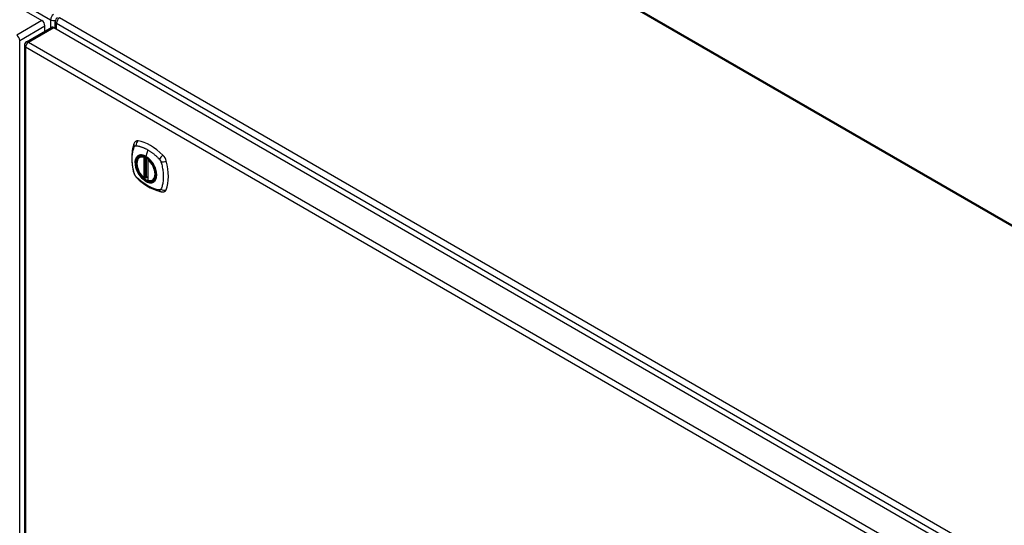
# Model space of a CAD drawing. Header units: inches. Extents: x 480.8 to 565, y 188.3 to 262.2.
# Tile 7 of 9: x 518.9 to 542, y 223.3 to 235.1. Entities that reach past the tile are written whole.
import ezdxf

# ---------------------------------------------------------------- set-up
doc = ezdxf.new("R2010")
doc.units = ezdxf.units.IN
doc.header["$MEASUREMENT"] = 0
doc.layers.add('Visible Edges(ANSI)', color=7, linetype='Continuous', lineweight=25)
doc.layers.add('Visible Tangent Edges(ANSI)', color=7, linetype='Continuous', lineweight=25)

msp = doc.modelspace()

# ---------------------------------------------------------------- linework, layer by layer
at = {"layer": 'Visible Edges(ANSI)'}
for p, q in [((481.527, 256.982), (519.431, 235.098)), ((526.823, 239.165), (563.873, 217.774)), ((519.071, 234.601), (519.661, 234.942)), ((519.501, 234.849), (519.501, 234.977)), ((519.711, 234.937), (557.615, 213.053)), ((519.743, 234.918), (519.743, 235.078)), ((519.021, 234.515), (519.021, 210.249)), ((521.72, 231.906), (521.731, 231.912)), ((521.915, 231.845), (521.915, 231.367)), ((521.846, 231.423), (521.832, 231.415)), ((521.861, 231.421), (521.859, 231.422)), ((521.915, 231.443), (521.874, 231.42)), ((522.033, 231.364), (522.044, 231.37))]:
    msp.add_line(p, q, dxfattribs=at)
at = {"layer": 'Visible Edges(ANSI)', "flags": 128}
for points in [[(521.587, 232.216), (521.579, 232.195), (521.572, 232.175), (521.567, 232.156), (521.562, 232.138), (521.558, 232.119), (521.554, 232.1), (521.547, 232.06), (521.541, 232.019), (521.537, 231.977), (521.535, 231.935), (521.534, 231.892), (521.535, 231.849), (521.537, 231.805), (521.541, 231.76), (521.546, 231.715), (521.553, 231.67), (521.561, 231.625), (521.571, 231.579), (521.577, 231.556), (521.58, 231.544), (521.583, 231.53)], [(521.625, 232.272), (521.612, 232.259), (521.601, 232.244), (521.593, 232.23), (521.587, 232.216)], [(521.819, 231.416), (521.805, 231.429), (521.791, 231.442), (521.778, 231.457), (521.765, 231.472), (521.753, 231.487), (521.741, 231.504), (521.729, 231.52), (521.719, 231.538), (521.709, 231.556), (521.699, 231.574), (521.691, 231.592), (521.683, 231.61), (521.676, 231.629), (521.67, 231.648), (521.664, 231.666), (521.66, 231.685), (521.657, 231.703), (521.654, 231.721), (521.653, 231.739), (521.652, 231.756), (521.652, 231.773), (521.654, 231.789), (521.656, 231.805), (521.659, 231.82), (521.664, 231.834), (521.669, 231.847), (521.675, 231.86), (521.682, 231.871), (521.69, 231.882), (521.7, 231.891), (521.709, 231.899), (521.72, 231.906)], [(521.973, 231.826), (521.992, 231.804), (522.009, 231.781), (522.026, 231.756), (522.042, 231.73), (522.056, 231.704), (522.069, 231.678), (522.08, 231.65), (522.09, 231.623)], [(521.583, 231.53), (521.588, 231.517), (521.593, 231.504), (521.599, 231.491), (521.605, 231.479), (521.613, 231.467), (521.621, 231.455), (521.629, 231.444), (521.639, 231.434)], [(521.639, 231.434), (521.649, 231.424), (521.658, 231.415), (521.676, 231.398), (521.71, 231.368), (521.745, 231.338), (521.781, 231.309), (521.817, 231.282), (521.854, 231.256), (521.891, 231.232), (521.928, 231.21), (521.966, 231.189), (522.003, 231.17), (522.041, 231.153), (522.079, 231.137), (522.118, 231.124), (522.156, 231.112), (522.194, 231.102), (522.213, 231.098), (522.223, 231.096), (522.234, 231.094)], [(521.859, 231.422), (521.857, 231.424), (521.853, 231.425), (521.849, 231.424), (521.846, 231.423)], [(522.033, 231.364), (522.021, 231.358), (522.009, 231.354), (521.996, 231.351), (521.982, 231.349), (521.968, 231.349), (521.953, 231.35), (521.938, 231.352), (521.924, 231.356)], [(522.234, 231.094), (522.25, 231.092), (522.266, 231.092), (522.284, 231.094), (522.302, 231.099)]]:
    msp.add_lwpolyline(points, dxfattribs=at)
at = {"layer": 'Visible Edges(ANSI)'}
for centre, radius, start, end in [((519.842, 235.078), 0.099, 120, 180), ((519.12, 234.515), 0.099, 120, 180), ((521.927, 231.845), 0.0118, 137.3656, 180), ((521.827, 231.425), 0.0118, 229.389, 300), ((521.868, 231.43), 0.0118, 232.1717, 300), ((521.927, 231.367), 0.0118, 180, 253.4446)]:
    msp.add_arc(centre, radius, start, end, dxfattribs=at)
for centre, major_axis, start_param, end_param in [((519.431, 235.017), (-0.0495, 0.0857), 3.926991, 5.497787), ((519.711, 234.856), (-0.0495, 0.0857), 5.497787, 6.283185), ((521.724, 232.126), (-0.089, 0.153), 5.825423, 6.408181), ((521.974, 231.129), (-0.64, 1.108), 5.170151, 5.825423), ((521.87, 231.631), (0.157, -0.273), 2.363977, 7.060801), ((522.225, 231.837), (0.089, -0.153), 1.113034, 2.028558), ((521.487, 231.973), (-0.64, 1.108), 3.599355, 4.254627), ((522.225, 231.257), (0.089, -0.153), 6.158189, 6.740947)]:
    msp.add_ellipse(centre, major_axis=major_axis, ratio=0.57735, start_param=start_param, end_param=end_param, dxfattribs=at)
msp.add_ellipse((521.866, 231.629), major_axis=(-0.16, 0.277), ratio=0.57735, dxfattribs=at)
at = {"layer": 'Visible Tangent Edges(ANSI)'}
for p, q in [((481.588, 257.083), (519.632, 235.118)), ((563.873, 217.741), (526.773, 239.16)), ((557.886, 213.194), (519.842, 235.159)), ((519.431, 235.098), (518.841, 234.757)), ((518.911, 234.636), (519.501, 234.977)), ((519.12, 234.596), (519.711, 234.937)), ((519.632, 235.118), (519.632, 234.925)), ((519.772, 235.038), (557.816, 213.073)), ((519.772, 234.901), (519.772, 235.038)), ((518.911, 210.37), (518.911, 234.636)), ((556.955, 212.591), (519.05, 234.475)), ((519.05, 234.475), (519.05, 210.208)), ((519.12, 234.596), (557.025, 212.712)), ((521.909, 232.076), (521.865, 231.92)), ((521.818, 231.899), (521.818, 231.421)), ((521.835, 231.899), (521.842, 231.903)), ((521.835, 231.421), (521.835, 231.899)), ((521.846, 231.901), (521.846, 231.427)), ((521.861, 231.428), (521.861, 231.893)), ((521.877, 231.425), (521.877, 231.884)), ((521.919, 231.363), (521.919, 231.841)), ((521.846, 231.427), (521.835, 231.421)), ((521.915, 231.447), (521.877, 231.425))]:
    msp.add_line(p, q, dxfattribs=at)
at = {"layer": 'Visible Tangent Edges(ANSI)', "flags": 128}
for points in [[(521.597, 231.516), (521.587, 231.549), (521.58, 231.578), (521.573, 231.608), (521.567, 231.638), (521.562, 231.667), (521.557, 231.696), (521.553, 231.725), (521.55, 231.754), (521.547, 231.782), (521.545, 231.81), (521.544, 231.838), (521.544, 231.865), (521.544, 231.892), (521.545, 231.918), (521.547, 231.943), (521.55, 231.969), (521.553, 231.993), (521.557, 232.017), (521.562, 232.041), (521.567, 232.064), (521.573, 232.086), (521.58, 232.108), (521.587, 232.129), (521.597, 232.15)], [(521.597, 232.15), (521.597, 232.151), (521.598, 232.152), (521.598, 232.153), (521.599, 232.154), (521.599, 232.154), (521.6, 232.155), (521.6, 232.156), (521.601, 232.157), (521.602, 232.158), (521.602, 232.158), (521.603, 232.159), (521.604, 232.16), (521.604, 232.16), (521.605, 232.161), (521.605, 232.162), (521.606, 232.162), (521.607, 232.163), (521.608, 232.163), (521.608, 232.164), (521.609, 232.164), (521.61, 232.165), (521.61, 232.165), (521.611, 232.166), (521.612, 232.166)], [(521.612, 232.166), (521.613, 232.167), (521.614, 232.167), (521.614, 232.168), (521.615, 232.168), (521.616, 232.168), (521.617, 232.169), (521.618, 232.169), (521.618, 232.169), (521.619, 232.17), (521.62, 232.17), (521.621, 232.17), (521.622, 232.17), (521.623, 232.17), (521.624, 232.171), (521.625, 232.171), (521.626, 232.171), (521.626, 232.171), (521.627, 232.171), (521.628, 232.171), (521.629, 232.171), (521.63, 232.171), (521.631, 232.171), (521.632, 232.171), (521.633, 232.171)], [(521.633, 232.171), (521.646, 232.171), (521.657, 232.169), (521.668, 232.167), (521.679, 232.165), (521.69, 232.162), (521.701, 232.16), (521.713, 232.157), (521.724, 232.154), (521.735, 232.151), (521.747, 232.148), (521.758, 232.144), (521.77, 232.14), (521.781, 232.136), (521.793, 232.132), (521.804, 232.127), (521.816, 232.122), (521.827, 232.117), (521.839, 232.112), (521.851, 232.107), (521.862, 232.101), (521.874, 232.095), (521.886, 232.089), (521.897, 232.082), (521.909, 232.076)], [(521.671, 231.926), (521.662, 231.918), (521.654, 231.909), (521.646, 231.899), (521.639, 231.889), (521.633, 231.877), (521.628, 231.864), (521.623, 231.851), (521.619, 231.837), (521.617, 231.822), (521.614, 231.807), (521.613, 231.791), (521.613, 231.774), (521.613, 231.757), (521.614, 231.74), (521.617, 231.722), (521.619, 231.704), (521.623, 231.685), (521.628, 231.667), (521.633, 231.648), (521.639, 231.629), (521.646, 231.61), (521.654, 231.592), (521.662, 231.573), (521.671, 231.555)], [(522.09, 231.623), (522.108, 231.555), (522.115, 231.49), (522.11, 231.431), (522.093, 231.381), (522.067, 231.343), (522.031, 231.318), (521.988, 231.308), (521.938, 231.312), (521.886, 231.331), (521.832, 231.363), (521.78, 231.408), (521.732, 231.463), (521.69, 231.525), (521.657, 231.592), (521.633, 231.661), (521.619, 231.729), (521.617, 231.792), (521.626, 231.847), (521.647, 231.892), (521.677, 231.926), (521.716, 231.945), (521.762, 231.95), (521.812, 231.941), (521.866, 231.916)], [(521.704, 231.946), (521.702, 231.945), (521.701, 231.944), (521.699, 231.944), (521.698, 231.943), (521.696, 231.943), (521.695, 231.942), (521.694, 231.941), (521.692, 231.94), (521.691, 231.94), (521.689, 231.939), (521.688, 231.938), (521.687, 231.937), (521.685, 231.937), (521.684, 231.936), (521.682, 231.935), (521.681, 231.934), (521.68, 231.933), (521.678, 231.932), (521.677, 231.931), (521.676, 231.93), (521.674, 231.929), (521.673, 231.928), (521.672, 231.927), (521.671, 231.926)], [(521.865, 231.92), (521.858, 231.924), (521.851, 231.928), (521.843, 231.932), (521.836, 231.935), (521.829, 231.938), (521.822, 231.941), (521.814, 231.943), (521.807, 231.946), (521.8, 231.948), (521.793, 231.949), (521.786, 231.951), (521.779, 231.952), (521.773, 231.953), (521.766, 231.954), (521.759, 231.954), (521.753, 231.954), (521.746, 231.954), (521.74, 231.954), (521.734, 231.953), (521.727, 231.952), (521.721, 231.951), (521.715, 231.949), (521.71, 231.948), (521.704, 231.946)], [(522.026, 231.76), (522.02, 231.768), (522.014, 231.777), (522.008, 231.785), (522.002, 231.793), (521.996, 231.801), (521.99, 231.809), (521.984, 231.817), (521.977, 231.825), (521.971, 231.832), (521.964, 231.839), (521.957, 231.846), (521.951, 231.853), (521.944, 231.86), (521.937, 231.867), (521.93, 231.873), (521.923, 231.879), (521.916, 231.885), (521.908, 231.891), (521.901, 231.896), (521.894, 231.901), (521.887, 231.906), (521.88, 231.911), (521.872, 231.916), (521.865, 231.92)], [(521.866, 231.916), (521.87, 231.914), (521.875, 231.911), (521.879, 231.908), (521.884, 231.905), (521.889, 231.902), (521.893, 231.899), (521.898, 231.895), (521.902, 231.892), (521.907, 231.889), (521.912, 231.885), (521.916, 231.881), (521.921, 231.878), (521.925, 231.874), (521.93, 231.87), (521.934, 231.866), (521.938, 231.862), (521.943, 231.858), (521.947, 231.853), (521.952, 231.849), (521.956, 231.845), (521.96, 231.84), (521.964, 231.836), (521.969, 231.831), (521.973, 231.826)], [(521.909, 232.076), (521.921, 232.069), (521.932, 232.062), (521.944, 232.055), (521.956, 232.047), (521.967, 232.039), (521.979, 232.031), (521.99, 232.023), (522.002, 232.015), (522.013, 232.006), (522.025, 231.998), (522.036, 231.989), (522.048, 231.979), (522.059, 231.97), (522.07, 231.961), (522.082, 231.951), (522.093, 231.941), (522.104, 231.931), (522.115, 231.921), (522.126, 231.911), (522.137, 231.9), (522.148, 231.89), (522.159, 231.879), (522.17, 231.868), (522.183, 231.854)], [(522.059, 231.702), (522.058, 231.705), (522.056, 231.707), (522.055, 231.71), (522.054, 231.712), (522.053, 231.714), (522.051, 231.717), (522.05, 231.719), (522.049, 231.722), (522.047, 231.724), (522.046, 231.727), (522.045, 231.729), (522.043, 231.731), (522.042, 231.734), (522.04, 231.736), (522.039, 231.739), (522.038, 231.741), (522.036, 231.743), (522.035, 231.746), (522.033, 231.748), (522.032, 231.75), (522.03, 231.753), (522.029, 231.755), (522.027, 231.758), (522.026, 231.76)], [(522.059, 231.331), (522.068, 231.339), (522.076, 231.348), (522.084, 231.358), (522.091, 231.369), (522.097, 231.38), (522.102, 231.393), (522.107, 231.406), (522.111, 231.42), (522.114, 231.435), (522.116, 231.45), (522.117, 231.466), (522.117, 231.483), (522.117, 231.5), (522.116, 231.518), (522.114, 231.535), (522.111, 231.554), (522.107, 231.572), (522.102, 231.591), (522.097, 231.609), (522.091, 231.628), (522.084, 231.647), (522.076, 231.665), (522.068, 231.684), (522.059, 231.702)], [(522.183, 231.854), (522.185, 231.852), (522.187, 231.849), (522.189, 231.847), (522.19, 231.845), (522.192, 231.842), (522.194, 231.84), (522.196, 231.837), (522.198, 231.835), (522.199, 231.832), (522.201, 231.83), (522.203, 231.827), (522.204, 231.825), (522.206, 231.822), (522.207, 231.819), (522.209, 231.816), (522.21, 231.814), (522.211, 231.811), (522.213, 231.808), (522.214, 231.805), (522.215, 231.802), (522.216, 231.8), (522.217, 231.797), (522.218, 231.794), (522.219, 231.791)], [(522.219, 231.791), (522.229, 231.758), (522.236, 231.729), (522.243, 231.699), (522.25, 231.67), (522.255, 231.64), (522.26, 231.611), (522.264, 231.582), (522.268, 231.554), (522.271, 231.526), (522.273, 231.498), (522.274, 231.47), (522.274, 231.443), (522.274, 231.416), (522.273, 231.39), (522.271, 231.364), (522.268, 231.339), (522.264, 231.314), (522.26, 231.29), (522.255, 231.266), (522.25, 231.244), (522.243, 231.221), (522.236, 231.199), (522.229, 231.178), (522.219, 231.157)], [(521.633, 231.453), (521.631, 231.455), (521.629, 231.457), (521.627, 231.46), (521.626, 231.462), (521.624, 231.465), (521.622, 231.467), (521.62, 231.47), (521.618, 231.472), (521.617, 231.475), (521.615, 231.477), (521.614, 231.48), (521.612, 231.483), (521.61, 231.485), (521.609, 231.488), (521.608, 231.491), (521.606, 231.493), (521.605, 231.496), (521.604, 231.499), (521.602, 231.502), (521.601, 231.505), (521.6, 231.507), (521.599, 231.51), (521.598, 231.513), (521.597, 231.516)], [(522.183, 231.136), (522.159, 231.138), (522.137, 231.142), (522.115, 231.147), (522.093, 231.153), (522.07, 231.16), (522.048, 231.167), (522.025, 231.176), (522.002, 231.185), (521.979, 231.196), (521.956, 231.207), (521.932, 231.219), (521.909, 231.232), (521.886, 231.246), (521.862, 231.261), (521.839, 231.276), (521.816, 231.293), (521.793, 231.31), (521.77, 231.328), (521.747, 231.347), (521.724, 231.366), (521.701, 231.386), (521.679, 231.407), (521.657, 231.428), (521.633, 231.453)], [(521.671, 231.555), (521.672, 231.552), (521.673, 231.55), (521.674, 231.547), (521.676, 231.545), (521.677, 231.543), (521.678, 231.54), (521.68, 231.538), (521.681, 231.535), (521.682, 231.533), (521.684, 231.53), (521.685, 231.528), (521.687, 231.526), (521.688, 231.523), (521.689, 231.521), (521.691, 231.518), (521.692, 231.516), (521.694, 231.514), (521.695, 231.511), (521.696, 231.509), (521.698, 231.507), (521.699, 231.504), (521.701, 231.502), (521.702, 231.5), (521.704, 231.497)], [(521.704, 231.497), (521.715, 231.48), (521.727, 231.464), (521.74, 231.448), (521.753, 231.433), (521.766, 231.418), (521.779, 231.404), (521.793, 231.391), (521.807, 231.378), (521.822, 231.367), (521.836, 231.356), (521.851, 231.346), (521.865, 231.337), (521.88, 231.329), (521.894, 231.322), (521.909, 231.317), (521.923, 231.312), (521.937, 231.308), (521.951, 231.305), (521.964, 231.304), (521.977, 231.303), (521.99, 231.303), (522.003, 231.305), (522.014, 231.308), (522.026, 231.311)], [(521.846, 231.427), (521.846, 231.427), (521.846, 231.427), (521.846, 231.427), (521.846, 231.427), (521.846, 231.427), (521.846, 231.427), (521.846, 231.427), (521.846, 231.427), (521.846, 231.426), (521.846, 231.426), (521.846, 231.426), (521.846, 231.426), (521.846, 231.426), (521.846, 231.426), (521.846, 231.426), (521.846, 231.426), (521.846, 231.426), (521.846, 231.426), (521.846, 231.426), (521.846, 231.426), (521.846, 231.426), (521.846, 231.426), (521.846, 231.426), (521.846, 231.425)], [(521.846, 231.425), (521.846, 231.425), (521.846, 231.425), (521.846, 231.425), (521.846, 231.425), (521.846, 231.425), (521.846, 231.424), (521.846, 231.424), (521.846, 231.424), (521.846, 231.424), (521.846, 231.424), (521.846, 231.424), (521.846, 231.424), (521.846, 231.424), (521.846, 231.423), (521.846, 231.423), (521.846, 231.423), (521.846, 231.423), (521.846, 231.423), (521.846, 231.423), (521.846, 231.423), (521.846, 231.423), (521.846, 231.423), (521.846, 231.423), (521.846, 231.423)], [(521.846, 231.423), (521.846, 231.423), (521.846, 231.423), (521.846, 231.423), (521.846, 231.423), (521.846, 231.423), (521.846, 231.423), (521.846, 231.423), (521.846, 231.423), (521.846, 231.423), (521.846, 231.423), (521.846, 231.423), (521.846, 231.423), (521.846, 231.423), (521.846, 231.423), (521.846, 231.423), (521.846, 231.423), (521.846, 231.423), (521.846, 231.423), (521.846, 231.423), (521.846, 231.423), (521.846, 231.423), (521.846, 231.423), (521.846, 231.423), (521.846, 231.423)], [(521.859, 231.422), (521.859, 231.422), (521.859, 231.422), (521.859, 231.422), (521.859, 231.422), (521.859, 231.422), (521.859, 231.422), (521.859, 231.422), (521.86, 231.422), (521.86, 231.422), (521.86, 231.422), (521.86, 231.422), (521.86, 231.422), (521.86, 231.422), (521.86, 231.422), (521.86, 231.422), (521.86, 231.422), (521.86, 231.422), (521.86, 231.422), (521.86, 231.422), (521.86, 231.422), (521.86, 231.422), (521.86, 231.422), (521.86, 231.422), (521.86, 231.422)], [(521.86, 231.422), (521.86, 231.422), (521.86, 231.422), (521.86, 231.422), (521.861, 231.422), (521.861, 231.422), (521.861, 231.422), (521.861, 231.422), (521.861, 231.422), (521.861, 231.422), (521.861, 231.422), (521.861, 231.422), (521.861, 231.423), (521.861, 231.423), (521.861, 231.423), (521.861, 231.423), (521.861, 231.423), (521.861, 231.423), (521.861, 231.423), (521.861, 231.424), (521.861, 231.424), (521.861, 231.424), (521.861, 231.424), (521.861, 231.424), (521.861, 231.425)], [(521.861, 231.425), (521.861, 231.425), (521.861, 231.425), (521.861, 231.425), (521.861, 231.425), (521.861, 231.425), (521.861, 231.425), (521.861, 231.425), (521.861, 231.426), (521.861, 231.426), (521.861, 231.426), (521.861, 231.426), (521.861, 231.426), (521.861, 231.426), (521.861, 231.426), (521.861, 231.427), (521.861, 231.427), (521.861, 231.427), (521.861, 231.427), (521.861, 231.427), (521.861, 231.427), (521.861, 231.427), (521.861, 231.428), (521.861, 231.428), (521.861, 231.428)], [(522.026, 231.311), (522.027, 231.312), (522.029, 231.313), (522.03, 231.313), (522.032, 231.314), (522.033, 231.315), (522.035, 231.315), (522.036, 231.316), (522.037, 231.317), (522.039, 231.317), (522.04, 231.318), (522.042, 231.319), (522.043, 231.32), (522.045, 231.32), (522.046, 231.321), (522.047, 231.322), (522.049, 231.323), (522.05, 231.324), (522.051, 231.325), (522.053, 231.326), (522.054, 231.327), (522.055, 231.328), (522.056, 231.329), (522.058, 231.33), (522.059, 231.331)], [(522.219, 231.157), (522.218, 231.155), (522.217, 231.153), (522.216, 231.152), (522.215, 231.15), (522.214, 231.149), (522.213, 231.147), (522.211, 231.146), (522.21, 231.145), (522.209, 231.144), (522.207, 231.143), (522.206, 231.142), (522.204, 231.141), (522.203, 231.14), (522.201, 231.139), (522.199, 231.138), (522.198, 231.138), (522.196, 231.137), (522.194, 231.137), (522.192, 231.136), (522.19, 231.136), (522.189, 231.136), (522.187, 231.136), (522.185, 231.136), (522.183, 231.136)]]:
    msp.add_lwpolyline(points, dxfattribs=at)
at = {"layer": 'Visible Tangent Edges(ANSI)'}
for centre, major_axis, ratio, start_param, end_param in [((519.702, 235.159), (0.0495, 0.0857), 0.57735, 0.785398, 2.356194), ((519.842, 235.078), (-0.0495, -0.0857), 0.57735, 3.926991, 5.497787), ((519.702, 235.159), (-0.099, 0), 0.57735, 0.785398, 2.050655), ((519.842, 235.078), (-0.099, 0), 0.57735, 0, 0.785398), ((518.841, 234.676), (-0.0495, 0.0857), 0.57735, 3.926991, 5.497787), ((519.12, 234.515), (-0.099, 0), 0.57735, 0, 0.785398), ((519.12, 234.515), (-0.0495, -0.0857), 0.57735, 3.926991, 5.497787), ((519.12, 234.515), (-0.0495, 0.0857), 0.57735, 5.497787, 6.283185), ((521.697, 232.174), (-0.11, 0.042), 0.704518, 0, 0.765179), ((521.724, 232.189), (0.027, 0.115), 0.753705, 0.761071, 1.898341), ((521.869, 231.631), (-0.173, 0.3), 0.57735, 5.055237, 10.652726), ((521.868, 231.631), (-0.151, 0.261), 0.57735, 5.735752, 8.401415), ((521.877, 231.635), (-0.156, 0.271), 0.57735, 6.166197, 6.283185), ((521.868, 231.92), (-0.00246, -0.00426), 0.57735, 5.126896, 6.141288), ((522.253, 231.884), (0.0787, 0.088), 0.341266, 1.05898, 2.19625), ((521.827, 231.903), (-0.0034, -0.0113), 0.697177, 4.264021, 5.346931), ((521.827, 231.903), (-0.0118, 0), 0.57735, 0.785398, 2.356194), ((521.827, 231.903), (0.0059, -0.0102), 0.57735, 0.785398, 1.517295), ((521.927, 231.845), (-0.0118, 0), 0.57735, 0, 0.785398), ((521.927, 231.845), (0.00769, 0.00897), 0.424984, 1.537927, 2.449935), ((521.868, 231.631), (0.151, -0.261), 0.57735, 5.735752, 8.401415), ((522.28, 231.837), (0.116, 0.024), 0.341266, 4.086935, 5.224206), ((521.697, 231.563), (-0.114, -0.032), 0.390453, 0, 0.392125), ((521.724, 231.516), (-0.0849, -0.0822), 0.390453, 5.89106, 6.283185), ((521.827, 231.425), (0.0118, 0), 0.57735, 3.926991, 5.497787), ((521.827, 231.425), (-0.00769, -0.00897), 0.424984, 5.591528, 6.283185), ((521.827, 231.425), (0.0059, -0.0102), 0.57735, 0, 0.785398), ((521.855, 231.422), (-0.0118, 0), 0.57735, 4.088863, 5.497787), ((521.854, 231.419), (-0.0116, 0.0022), 0.653911, 4.189362, 5.615943), ((521.852, 231.413), (-0.0092, 0.00741), 0.983841, 4.634609, 5.950564), ((521.868, 231.43), (-0.00724, -0.00933), 0.470841, 6.079443, 6.283185), ((521.868, 231.43), (0.0118, 0), 0.57735, 4.073452, 5.497787), ((521.868, 231.43), (0.0059, -0.0102), 0.57735, 0, 0.785398), ((521.927, 231.367), (-0.0118, 0), 0.57735, 0, 0.785398), ((521.927, 231.367), (-0.0034, -0.0113), 0.697177, 5.346931, 6.283185), ((521.877, 231.635), (0.156, -0.271), 0.57735, 0, 0.116988), ((522.253, 231.21), (-0.019, -0.117), 0.704518, 5.518007, 6.283185), ((522.28, 231.226), (0.113, -0.035), 0.753705, 4.384844, 5.522115)]:
    msp.add_ellipse(centre, major_axis=major_axis, ratio=ratio, start_param=start_param, end_param=end_param, dxfattribs=at)
for centre, major_axis in [((521.869, 231.631), (0.171, -0.296)), ((521.866, 231.629), (-0.163, 0.282)), ((521.866, 231.629), (0.162, -0.281))]:
    msp.add_ellipse(centre, major_axis=major_axis, ratio=0.57735, dxfattribs=at)

doc.saveas('drawing.dxf')
